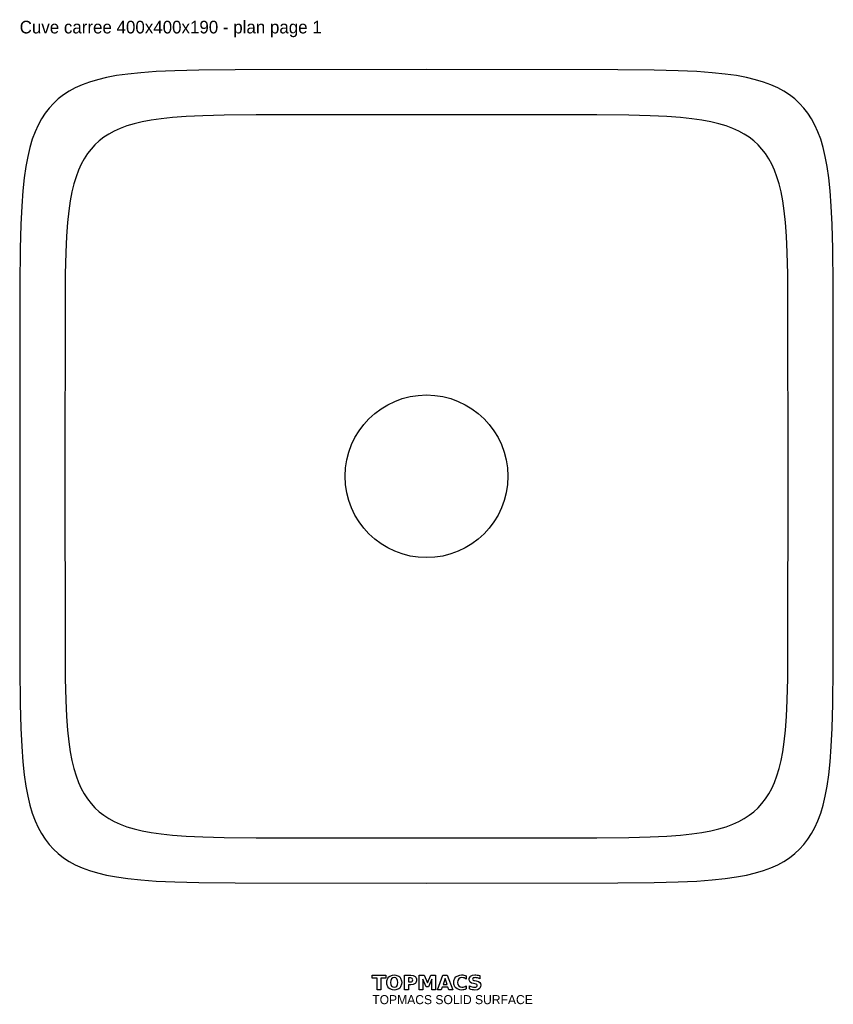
# Model space of a CAD drawing. Extents: x -225 to 225, y -292 to 253.
import ezdxf

# ---------------------------------------------------------------- set-up
doc = ezdxf.new("R2010")
doc.units = 0
for name, color, linetype in [('CUTOUT', 1, 'CONTINUOUS'), ('DRAIN', 3, 'CONTINUOUS'), ('OUTER', 7, 'CONTINUOUS'), ('TOPMACS', 30, 'CONTINUOUS')]:
    doc.layers.add(name, color=color, linetype=linetype)

msp = doc.modelspace()

# ---------------------------------------------------------------- linework, layer by layer
at = {"layer": 'CUTOUT'}
msp.add_lwpolyline([(200, 0), (199.94, 94.13), (199.76, 111.91), (199.46, 123.78), (199.03, 132.92), (198.48, 140.42), (197.81, 146.8), (197.01, 152.37), (196.08, 157.3), (195.02, 161.73), (193.82, 165.72), (192.47, 169.35), (190.98, 172.67), (189.34, 175.71), (187.53, 178.49), (185.56, 181.05), (183.4, 183.4), (181.05, 185.56), (178.49, 187.53), (175.71, 189.34), (172.67, 190.98), (169.35, 192.47), (165.72, 193.82), (161.73, 195.02), (157.3, 196.08), (152.37, 197.01), (146.8, 197.81), (140.42, 198.48), (132.92, 199.03), (123.78, 199.46), (111.91, 199.76), (94.13, 199.94), (0.02, 200), (-94.13, 199.94), (-111.91, 199.76), (-123.78, 199.46), (-132.92, 199.03), (-140.42, 198.48), (-146.8, 197.81), (-152.37, 197.01), (-157.3, 196.08), (-161.73, 195.02), (-165.72, 193.82), (-169.35, 192.47), (-172.67, 190.98), (-175.71, 189.34), (-178.49, 187.53), (-181.05, 185.56), (-183.4, 183.4), (-185.56, 181.05), (-187.53, 178.49), (-189.34, 175.71), (-190.98, 172.67), (-192.47, 169.35), (-193.82, 165.72), (-195.02, 161.73), (-196.08, 157.3), (-197.01, 152.37), (-197.81, 146.8), (-198.48, 140.42), (-199.03, 132.92), (-199.46, 123.78), (-199.76, 111.91), (-199.94, 94.13), (-200, 0.02), (-199.94, -94.13), (-199.76, -111.91), (-199.46, -123.78), (-199.03, -132.92), (-198.48, -140.42), (-197.81, -146.8), (-197.01, -152.37), (-196.08, -157.3), (-195.02, -161.73), (-193.82, -165.72), (-192.47, -169.35), (-190.98, -172.67), (-189.34, -175.71), (-187.53, -178.49), (-185.56, -181.05), (-183.4, -183.4), (-181.05, -185.56), (-178.49, -187.53), (-175.71, -189.34), (-172.67, -190.98), (-169.35, -192.47), (-165.72, -193.82), (-161.73, -195.02), (-157.3, -196.08), (-152.37, -197.01), (-146.8, -197.81), (-140.42, -198.48), (-132.92, -199.03), (-123.78, -199.46), (-111.91, -199.76), (-94.13, -199.94), (-0.02, -200), (94.13, -199.94), (111.91, -199.76), (123.78, -199.46), (132.92, -199.03), (140.42, -198.48), (146.8, -197.81), (152.37, -197.01), (157.3, -196.08), (161.73, -195.02), (165.72, -193.82), (169.35, -192.47), (172.67, -190.98), (175.71, -189.34), (178.49, -187.53), (181.05, -185.56), (183.4, -183.4), (185.56, -181.05), (187.53, -178.49), (189.34, -175.71), (190.98, -172.67), (192.47, -169.35), (193.82, -165.72), (195.02, -161.73), (196.08, -157.3), (197.01, -152.37), (197.81, -146.8), (198.48, -140.42), (199.03, -132.92), (199.46, -123.78), (199.76, -111.91), (199.94, -94.13)], close=True, dxfattribs=at)
at = {"layer": 'DRAIN'}
msp.add_circle((0, 0), 45, dxfattribs=at)
at = {"layer": 'OUTER'}
msp.add_lwpolyline([(225, 0), (224.93, 105.9), (224.73, 125.89), (224.39, 139.26), (223.91, 149.53), (223.29, 157.97), (222.54, 165.15), (221.64, 171.42), (220.59, 176.97), (219.39, 181.94), (218.04, 186.44), (216.53, 190.52), (214.85, 194.25), (213, 197.67), (210.97, 200.8), (208.75, 203.68), (206.33, 206.33), (203.68, 208.75), (200.8, 210.97), (197.67, 213), (194.25, 214.85), (190.52, 216.53), (186.44, 218.04), (181.94, 219.39), (176.97, 220.59), (171.42, 221.64), (165.15, 222.54), (157.97, 223.29), (149.53, 223.91), (139.26, 224.39), (125.89, 224.73), (105.9, 224.93), (0.02, 225), (-105.9, 224.93), (-125.89, 224.73), (-139.26, 224.39), (-149.53, 223.91), (-157.97, 223.29), (-165.15, 222.54), (-171.42, 221.64), (-176.97, 220.59), (-181.94, 219.39), (-186.44, 218.04), (-190.52, 216.53), (-194.25, 214.85), (-197.67, 213), (-200.8, 210.97), (-203.68, 208.75), (-206.33, 206.33), (-208.75, 203.68), (-210.97, 200.8), (-213, 197.67), (-214.85, 194.25), (-216.53, 190.52), (-218.04, 186.44), (-219.39, 181.94), (-220.59, 176.97), (-221.64, 171.42), (-222.54, 165.15), (-223.29, 157.97), (-223.91, 149.53), (-224.39, 139.26), (-224.73, 125.89), (-224.93, 105.9), (-225, 0.02), (-224.93, -105.9), (-224.73, -125.89), (-224.39, -139.26), (-223.91, -149.53), (-223.29, -157.97), (-222.54, -165.15), (-221.64, -171.42), (-220.59, -176.97), (-219.39, -181.94), (-218.04, -186.44), (-216.53, -190.52), (-214.85, -194.25), (-213, -197.67), (-210.97, -200.8), (-208.75, -203.68), (-206.33, -206.33), (-203.68, -208.75), (-200.8, -210.97), (-197.67, -213), (-194.25, -214.85), (-190.52, -216.53), (-186.44, -218.04), (-181.94, -219.39), (-176.97, -220.59), (-171.42, -221.64), (-165.15, -222.54), (-157.97, -223.29), (-149.53, -223.91), (-139.26, -224.39), (-125.89, -224.73), (-105.9, -224.93), (-0.03, -225), (105.9, -224.93), (125.89, -224.73), (139.26, -224.39), (149.53, -223.91), (157.97, -223.29), (165.15, -222.54), (171.42, -221.64), (176.97, -220.59), (181.94, -219.39), (186.44, -218.04), (190.52, -216.53), (194.25, -214.85), (197.67, -213), (200.8, -210.97), (203.68, -208.75), (206.33, -206.33), (208.75, -203.68), (210.97, -200.8), (213, -197.67), (214.85, -194.25), (216.53, -190.52), (218.04, -186.44), (219.39, -181.94), (220.59, -176.97), (221.64, -171.42), (222.54, -165.15), (223.29, -157.97), (223.91, -149.53), (224.39, -139.26), (224.73, -125.89), (224.93, -105.9)], close=True, dxfattribs=at)
at = {"layer": 'TOPMACS'}
for points in [[(-30, -275.97), (-22.57, -275.97), (-22.57, -277.54), (-25.25, -277.54), (-25.25, -284.02), (-27.32, -284.02), (-27.32, -277.54), (-30, -277.54), (-30, -275.97)], [(-17.82, -275.82), (-16.9, -275.89), (-15.38, -276.45), (-14.78, -276.93), (-14.29, -277.54), (-13.74, -279.08), (-13.68, -280), (-13.74, -280.93), (-14.29, -282.46), (-14.78, -283.07), (-15.38, -283.55), (-16.9, -284.11), (-17.82, -284.18), (-18.74, -284.11), (-20.26, -283.55), (-20.86, -283.07), (-21.34, -282.46), (-21.89, -280.93), (-21.96, -280), (-21.89, -279.08), (-21.34, -277.54), (-20.86, -276.93), (-20.26, -276.45), (-18.74, -275.89), (-17.82, -275.82)], [(-17.82, -277.33), (-18.66, -277.5), (-19.29, -278.03), (-19.68, -278.87), (-19.82, -280), (-19.68, -281.13), (-19.29, -281.97), (-18.66, -282.5), (-17.82, -282.67), (-16.97, -282.5), (-16.34, -281.97), (-15.95, -281.13), (-15.82, -280), (-15.95, -278.87), (-16.34, -278.03), (-16.97, -277.5), (-17.82, -277.33)], [(-12.1, -275.97), (-8.66, -275.97), (-7.3, -276.14), (-6.3, -276.65), (-5.94, -277.03), (-5.52, -278), (-5.47, -278.59), (-5.52, -279.19), (-5.94, -280.17), (-6.3, -280.54), (-7.3, -281.06), (-8.66, -281.23), (-10.03, -281.23), (-10.03, -284.02), (-12.1, -284.02), (-12.1, -275.97)], [(-10.03, -277.47), (-10.03, -279.72), (-8.88, -279.72), (-8.34, -279.65), (-7.94, -279.43), (-7.7, -279.07), (-7.61, -278.59), (-7.7, -278.12), (-7.94, -277.76), (-8.34, -277.54), (-8.88, -277.47), (-10.03, -277.47)], [(-4, -275.97), (-1.36, -275.97), (0.47, -280.28), (2.32, -275.97), (4.96, -275.97), (4.96, -284.02), (2.99, -284.02), (2.99, -278.13), (1.14, -282.47), (-0.18, -282.47), (-2.04, -278.13), (-2.04, -284.02), (-4, -284.02), (-4, -275.97)], [(11.88, -282.55), (8.63, -282.55), (8.12, -284.02), (6.03, -284.02), (9.02, -275.97), (11.49, -275.97), (14.48, -284.02), (12.39, -284.02), (11.88, -282.55)], [(21.94, -283.58), (21.35, -283.84), (20.74, -284.03), (20.11, -284.14), (19.45, -284.18), (18.49, -284.11), (16.9, -283.55), (16.26, -283.05), (15.74, -282.44), (15.16, -280.92), (15.08, -280), (15.16, -279.09), (15.74, -277.56), (16.26, -276.95), (16.9, -276.45), (18.49, -275.89), (19.45, -275.82), (20.11, -275.86), (20.74, -275.97), (21.35, -276.16), (21.94, -276.42), (21.94, -278.09), (21.36, -277.74), (20.8, -277.51), (20.22, -277.37), (19.62, -277.33), (18.62, -277.5), (17.87, -278.04), (17.39, -278.89), (17.23, -280), (17.39, -281.12), (17.87, -281.96), (18.62, -282.5), (19.62, -282.67), (20.22, -282.63), (20.8, -282.49), (21.36, -282.25), (21.94, -281.91), (21.94, -283.58)], [(29.47, -276.22), (29.47, -277.93), (28.81, -277.66), (28.17, -277.48), (27.56, -277.36), (26.98, -277.33), (26.34, -277.38), (25.88, -277.53), (25.61, -277.79), (25.53, -278.17), (25.59, -278.46), (25.77, -278.67), (26.1, -278.84), (26.64, -278.98), (27.52, -279.16), (28.67, -279.5), (29.43, -279.98), (29.86, -280.65), (30, -281.55), (29.95, -282.17), (29.56, -283.16), (29.21, -283.53), (28.21, -284.02), (26.79, -284.18), (26.03, -284.14), (25.26, -284.03), (24.48, -283.85), (23.71, -283.6), (23.71, -281.85), (24.47, -282.21), (25.2, -282.47), (25.91, -282.62), (26.59, -282.67), (27.2, -282.62), (27.64, -282.45), (27.91, -282.17), (28, -281.8), (27.94, -281.46), (27.75, -281.22), (27.38, -281.02), (26.77, -280.85), (25.97, -280.67), (24.92, -280.34), (24.2, -279.85), (23.78, -279.18), (23.64, -278.32), (23.69, -277.75), (24.08, -276.83), (24.42, -276.47), (25.37, -275.98), (26.65, -275.82), (27.33, -275.85), (28.02, -275.92), (28.73, -276.05), (29.47, -276.22)], [(9.15, -281.06), (11.36, -281.06), (10.26, -277.85), (9.15, -281.06)]]:
    msp.add_lwpolyline(points, close=True, dxfattribs=at)

# ---------------------------------------------------------------- texts
for s, height, p in [('Cuve carree 400x400x190 - plan page 1', 7, (-225, 245)), ('TOPMACS SOLID SURFACE', 5, (-30, -292))]:
    msp.add_text(s, height=height, dxfattribs=at).set_placement(p)

doc.saveas('drawing.dxf')
